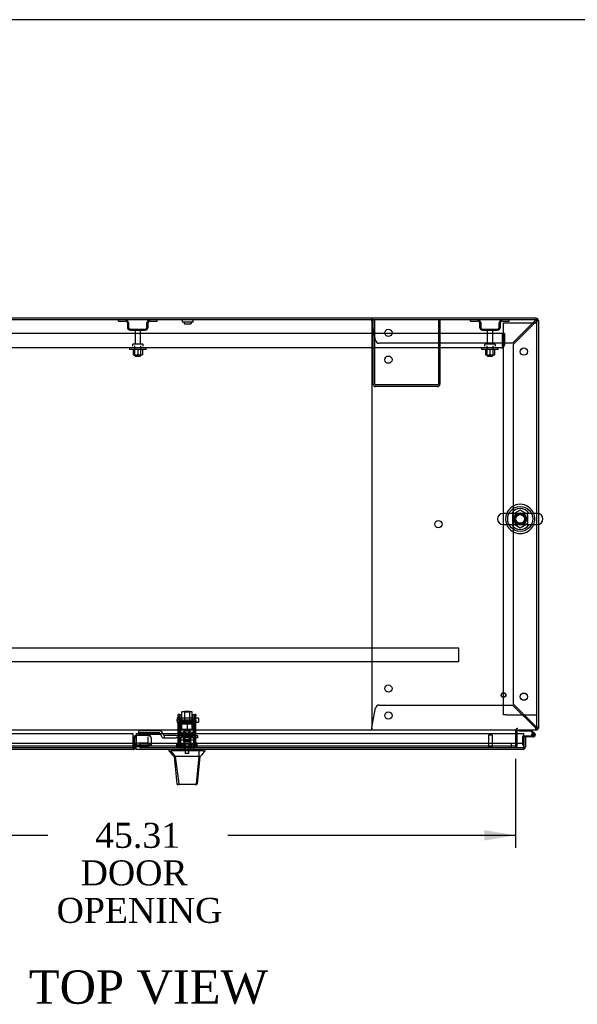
# Model space of a CAD drawing. Header units: inches. Extents: x 1 to 359, y -2 to 239.
# Tile 12 of 18: x 95 to 128, y 180 to 239. Entities that reach past the tile are written whole.
import ezdxf
from ezdxf.enums import TextEntityAlignment as Align
from ezdxf.lldxf.tags import DXFTag

# ---------------------------------------------------------------- set-up
doc = ezdxf.new("R2010")
doc.units = ezdxf.units.IN
doc.header["$MEASUREMENT"] = 0
for name, color, linetype in [('COM41309', 7, 'Continuous'), ('COM43132', 7, 'Continuous'), ('COM50521', 7, 'Continuous'), ('COM50799-2', 7, 'Continuous'), ('COM52909', 7, 'Continuous'), ('COM54578-56', 7, 'Continuous'), ('COM54928-6', 7, 'Continuous'), ('COM55702-58', 7, 'Continuous'), ('COM56694-2', 7, 'Continuous'), ('COM70838', 7, 'Continuous'), ('COM70839-2', 7, 'Continuous'), ('COM71155-13', 7, 'Continuous'), ('COM71162-14', 7, 'Continuous'), ('Default', 7, 'Continuous'), ('GSK11033', 7, 'Continuous'), ('HAN13066', 7, 'Continuous'), ('HAN13066_NUT', 7, 'Continuous'), ('HAN13066_SCREW', 7, 'Continuous'), ('HAN_NUT', 7, 'Continuous'), ('NTS166105', 7, 'Continuous'), ('NTS16640', 7, 'Continuous'), ('NTS166905', 7, 'Continuous'), ('NTS18147', 7, 'Continuous'), ('ROL87452', 7, 'Continuous'), ('RVT17786', 7, 'Continuous'), ('RVT19000', 7, 'Continuous'), ('SCS00680', 7, 'Continuous'), ('SPC87323', 7, 'Continuous'), ('STD21878', 7, 'Continuous'), ('STD26094', 7, 'Continuous'), ('STD26265', 7, 'Continuous'), ('WAF25059', 7, 'Continuous'), ('WAF25362', 7, 'Continuous'), ('WAF25376', 7, 'Continuous'), ('WAM254785', 7, 'Continuous'), ('WAM30038', 7, 'Continuous')]:
    doc.layers.add(name, color=color, linetype=linetype)
doc.styles.add('SEACAD_Times_New_Roman', font='times.ttf')
tags = doc.linetypes.add('HIDDEN2', pattern=[0.1875, 0.125, -0.0625]).pattern_tags.tags
tags[6:7] = [DXFTag(74, 4), DXFTag(75, 0), DXFTag(340, '0'), DXFTag(46, 0.0), DXFTag(50, 0.0), DXFTag(44, 0.0), DXFTag(45, 0.0)]
tags[4:5] = [DXFTag(74, 4), DXFTag(75, 0), DXFTag(340, '0'), DXFTag(46, 0.0), DXFTag(50, 0.0), DXFTag(44, 0.0), DXFTag(45, 0.0)]
doc.dimstyles.new('HAMMOND_(STH_-_300x200)', dxfattribs={"dimtxt": 1.5, "dimasz": 1.875, "dimexe": 0.75, "dimexo": 0.75, "dimgap": 0.375, "dimtad": 0, "dimtih": 1, "dimtoh": 1, "dimzin": 0, "dimdsep": 46, "dimtxsty": 'SEACAD_Times_New_Roman', "dimblk1": '_SE_FILLED', "dimblk2": '_SE_FILLED', "dimsah": 1, "dimcen": 0.75, "dimadec": 0, "dimazin": 0, "dimtfac": 0.8, "dimtofl": 0, "dimtmove": 0, "dimatfit": 3, "dimfxl": 1, "dimtolj": 1, "dimtzin": 0, "dimarcsym": 0})

# ---------------------------------------------------------------- blocks, each defined once
blk = doc.blocks.new('SE')
at = {"layer": 'COM41309', "color": 7, "linetype": 'HIDDEN2'}
for p, q in [((124.03, 220.693), (124.215, 220.693)), ((124.03, 197.193), (124.03, 220.693)), ((124.215, 220.693), (125.845, 220.693)), ((125.845, 220.693), (126.03, 220.693)), ((124.215, 197.193), (124.03, 197.193)), ((124.215, 197.193), (125.845, 197.193)), ((125.845, 197.193), (126.03, 197.193))]:
    blk.add_line(p, q, dxfattribs=at)
at = {"layer": 'COM43132', "color": 7, "linetype": 'HIDDEN2'}
for p, q in [((123.966, 220.068), (80.217, 220.068)), ((123.966, 219.378), (123.966, 220.068)), ((124.092, 220.068), (123.967, 220.068)), ((123.967, 220.068), (123.967, 219.378)), ((124.092, 220.068), (124.092, 219.378)), ((123.907, 219.193), (80.277, 219.193)), ((123.907, 219.193), (123.907, 219.193)), ((123.907, 219.193), (123.907, 219.193)), ((123.966, 219.378), (123.966, 219.229)), ((123.967, 219.378), (123.967, 219.378)), ((123.967, 219.296), (123.967, 219.378)), ((123.967, 219.296), (124.016, 219.229))]:
    blk.add_line(p, q, dxfattribs=at)
for start, end in [(270.12083, 306.19405), (270, 270.05887), (306.19405, 0)]:
    blk.add_arc((123.907, 219.378), 0.185, start, end, dxfattribs=at)
blk.add_open_spline([(123.966, 219.229), (123.956, 219.218), (123.947, 219.209), (123.932, 219.2), (123.927, 219.197), (123.917, 219.194), (123.912, 219.193), (123.907, 219.193)], degree=3, knots=[0, 0, 0, 0, 0.5, 0.5, 0.75, 0.75, 1, 1, 1, 1], dxfattribs=at)
at = {"layer": 'COM50521', "color": 7, "linetype": 'HIDDEN2'}
for p, q in [((116.217, 217.023), (116.217, 220.88)), ((116.312, 217.023), (116.312, 220.88)), ((120.122, 220.88), (120.122, 217.023)), ((120.217, 220.88), (120.217, 217.023)), ((120.074, 216.975), (116.36, 216.975)), ((120.074, 216.88), (116.36, 216.88))]:
    blk.add_line(p, q, dxfattribs=at)
for centre, radius, start, end in [((116.36, 217.023), 0.143, 180, 270), ((116.36, 217.023), 0.048, 180, 270), ((120.074, 217.023), 0.143, 270, 0), ((120.074, 217.023), 0.048, 270, 0)]:
    blk.add_arc(centre, radius, start, end, dxfattribs=at)
at = {"layer": 'COM50799-2', "color": 7, "linetype": 'Continuous'}
for p, q in [((101.825, 196.065), (78.938, 196.065)), ((101.825, 195.27), (101.825, 196.065)), ((101.825, 195.127), (78.986, 195.127)), ((101.825, 195.27), (101.825, 195.127))]:
    blk.add_line(p, q, dxfattribs=at)
at = {"layer": 'COM50799-2', "color": 7, "linetype": 'HIDDEN2'}
for p, q in [((101.968, 195.829), (101.873, 195.829)), ((101.873, 195.829), (101.873, 195.27)), ((101.968, 195.829), (101.968, 195.522)), ((102.016, 195.93), (101.988, 195.93)), ((101.988, 195.93), (101.988, 195.409)), ((101.988, 195.409), (101.988, 195.341)), ((101.988, 195.409), (102.749, 195.409)), ((102.016, 195.93), (102.016, 195.972)), ((102.016, 195.972), (102.749, 195.972)), ((102.749, 195.972), (102.749, 195.93)), ((102.832, 195.912), (102.85, 195.93)), ((102.892, 195.812), (102.892, 195.829)), ((102.892, 195.812), (102.892, 195.348)), ((101.968, 195.272), (101.968, 195.27)), ((101.988, 195.341), (102.749, 195.341)), ((102.783, 195.332), (102.85, 195.379)), ((102.818, 195.348), (102.892, 195.348))]:
    blk.add_line(p, q, dxfattribs=at)
for centre, radius, start, end in [((102.016, 195.829), 0.143, 90, 180), ((102.016, 195.829), 0.048, 125.68533, 180), ((102.749, 195.829), 0.143, 45, 90), ((102.749, 195.829), 0.143, 0, 45), ((102.772, 195.809), 0.121, 1.43431, 49.29811), ((101.825, 195.27), 0.048, 270, 19.0568), ((101.825, 195.27), 0.143, 340.28765, 352.0516), ((101.825, 195.27), 0.143, 352.0516, 0)]:
    blk.add_arc(centre, radius, start, end, dxfattribs=at)
at = {"layer": 'COM50799-2', "color": 7, "linetype": 'Continuous'}
blk.add_arc((101.825, 195.27), 0.143, 270, 340.28765, dxfattribs=at)
at = {"layer": 'COM50799-2', "color": 7, "linetype": 'HIDDEN2'}
for centre, major_axis in [((102.749, 195.829), (0.143, 0)), ((102.749, 195.308), (0.143, 0)), ((102.749, 195.308), (0.048, 0))]:
    blk.add_ellipse(centre, major_axis=major_axis, ratio=0.707107, start_param=0.785398, end_param=1.570796, dxfattribs=at)
for points in [[(101.966, 195.251), (101.959, 195.25), (101.952, 195.248), (101.939, 195.244), (101.932, 195.242), (101.87, 195.286)], [(102.892, 195.348), (102.892, 195.355), (102.889, 195.361), (102.874, 195.372), (102.864, 195.376), (102.85, 195.379)]]:
    blk.add_open_spline(points, degree=3, knots=[0, 0, 0, 0, 0.5, 0.5, 1, 1, 1, 1], dxfattribs=at)
blk.add_open_spline([(102.801, 195.344), (102.819, 195.35), (102.83, 195.351), (102.834, 195.348)], degree=3, dxfattribs=at)
at = {"layer": 'COM52909', "color": 7, "linetype": 'HIDDEN2'}
for p, q in [((121.342, 201.195), (82.342, 201.195)), ((121.342, 201.152), (121.342, 201.195)), ((121.342, 200.425), (121.342, 201.152)), ((121.342, 200.382), (82.342, 200.382)), ((121.342, 200.382), (121.342, 200.425))]:
    blk.add_line(p, q, dxfattribs=at)
at = {"layer": 'COM54578-56', "color": 7, "linetype": 'Continuous'}
for p, q in [((124.976, 196.225), (124.976, 196.287)), ((125.67, 196.225), (124.976, 196.225)), ((125.794, 196.101), (125.67, 196.225)), ((125.696, 196.287), (125.907, 196.076)), ((125.773, 195.984), (125.712, 195.979)), ((125.248, 195.934), (125.828, 195.934)), ((125.828, 195.872), (125.343, 195.872))]:
    blk.add_line(p, q, dxfattribs=at)
at = {"layer": 'COM54578-56', "color": 7, "linetype": 'HIDDEN2'}
for p, q in [((125.711, 195.989), (125.773, 195.989)), ((125.766, 195.977), (125.766, 196.002)), ((125.864, 196.031), (125.794, 196.101)), ((125.816, 196.052), (125.841, 196.052)), ((125.891, 196.002), (125.891, 195.977)), ((125.186, 195.385), (125.186, 195.909)), ((125.211, 195.934), (125.248, 195.934)), ((125.841, 195.927), (125.816, 195.927)), ((125.248, 195.385), (125.186, 195.385))]:
    blk.add_line(p, q, dxfattribs=at)
at = {"layer": 'COM54578-56', "color": 7, "linetype": 'Continuous'}
blk.add_circle((125.828, 195.989), 0.05, dxfattribs=at)
for radius, start, end in [(0.117, 270, 185.21591), (0.117, 185.21591, 208.03984), (0.055, 270, 185.21591), (0.055, 185.21591, 270), (0.117, 47.60795, 107.02737)]:
    blk.add_arc((125.828, 195.989), radius, start, end, dxfattribs=at)
at = {"layer": 'COM54578-56', "color": 7, "linetype": 'HIDDEN2'}
for centre, radius, start, end in [((125.816, 196.002), 0.05, 90, 180), ((125.816, 195.977), 0.05, 180, 270), ((125.841, 196.002), 0.05, 0, 90), ((125.841, 195.977), 0.05, 270, 0), ((125.211, 195.909), 0.025, 90, 180), ((125.828, 195.989), 0.117, 208.03984, 270)]:
    blk.add_arc(centre, radius, start, end, dxfattribs=at)
at = {"layer": 'COM54928-6', "color": 7, "linetype": 'HIDDEN2'}
for p, q in [((116.125, 220.946), (116.125, 220.975)), ((116.125, 220.87), (116.125, 220.946)), ((116.356, 219.655), (116.135, 220.832)), ((125.924, 220.832), (124.567, 219.475)), ((124.625, 219.418), (125.982, 220.775)), ((125.981, 220.975), (125.981, 220.946)), ((125.981, 220.87), (125.981, 220.946)), ((125.982, 220.88), (125.981, 220.88)), ((125.984, 220.88), (125.982, 220.88)), ((126.02, 220.832), (126.095, 220.832)), ((126.095, 220.832), (126.125, 220.832)), ((116.125, 220.66), (116.125, 196.602)), ((124.567, 219.475), (116.572, 219.475)), ((124.625, 197.845), (124.625, 219.418)), ((116.572, 197.787), (124.567, 197.787)), ((124.567, 197.787), (125.924, 196.43)), ((125.982, 196.488), (124.625, 197.845)), ((116.135, 196.43), (116.356, 197.608)), ((116.125, 196.392), (116.125, 196.317)), ((116.125, 196.287), (116.125, 196.317)), ((125.981, 196.392), (125.981, 196.317)), ((125.981, 196.382), (125.982, 196.382)), ((125.981, 196.317), (125.981, 196.287)), ((125.984, 196.382), (125.982, 196.382)), ((126.02, 196.43), (126.03, 196.43))]:
    blk.add_line(p, q, dxfattribs=at)
for centre in [(117.125, 220.1), (125.25, 218.975), (117.125, 218.49), (120.125, 208.631), (117.125, 198.772), (125.25, 198.287), (117.125, 197.162)]:
    blk.add_circle(centre, 0.218, dxfattribs=at)
for centre, radius, start, end in [((113.538, 220.643), 2.604, 4.17513, 6.68014), ((126.559, 220.581), 0.683, 147.77093, 158.44518), ((126.132, 220.58), 0.327, 117.45412, 129.54393), ((125.729, 220.983), 0.327, 320.4561, 332.54584), ((125.731, 221.41), 0.683, 291.55481, 302.22908), ((116.345, 220.66), 0.22, 153.06551, 180), ((116.572, 219.695), 0.22, 190.6113, 270), ((116.572, 197.567), 0.22, 90, 169.3887), ((116.345, 196.602), 0.22, 180, 206.93449), ((113.538, 196.62), 2.604, 353.31986, 355.82487), ((115.817, 196.5), 0.326, 340.71602, 347.67415), ((126.559, 196.681), 0.683, 201.55482, 212.22907), ((126.132, 196.683), 0.327, 230.45607, 242.54588), ((125.729, 196.279), 0.327, 27.45416, 39.5439), ((125.731, 195.853), 0.683, 57.77092, 68.44519)]:
    blk.add_arc(centre, radius, start, end, dxfattribs=at)
blk.add_ellipse((125.982, 220.832), major_axis=(-0.048, 0), ratio=0.99836, start_param=3.141593, end_param=4.712389, dxfattribs=at)
at = {"layer": 'COM55702-58', "color": 7, "linetype": 'HIDDEN2'}
for p, q in [((100.929, 220.808), (100.929, 220.88)), ((100.929, 220.808), (101.351, 220.808)), ((102.832, 220.808), (103.254, 220.808)), ((103.254, 220.808), (103.254, 220.88)), ((122.054, 220.808), (122.054, 220.88)), ((122.054, 220.808), (122.476, 220.808)), ((123.957, 220.808), (124.379, 220.808)), ((124.379, 220.808), (124.379, 220.88)), ((101.466, 220.693), (101.466, 220.443)), ((101.538, 220.693), (101.538, 220.443)), ((101.654, 220.327), (102.529, 220.327)), ((101.654, 220.255), (102.529, 220.255)), ((102.644, 220.443), (102.644, 220.693)), ((102.716, 220.443), (102.716, 220.693)), ((122.592, 220.693), (122.592, 220.443)), ((122.664, 220.693), (122.664, 220.443)), ((122.779, 220.327), (123.654, 220.327)), ((122.779, 220.255), (123.654, 220.255)), ((123.77, 220.443), (123.77, 220.693)), ((123.842, 220.443), (123.842, 220.693))]:
    blk.add_line(p, q, dxfattribs=at)
for centre, radius, start, end in [((101.351, 220.693), 0.188, 0, 90), ((101.351, 220.693), 0.116, 0, 90), ((102.832, 220.693), 0.188, 90, 180), ((102.832, 220.693), 0.116, 90, 180), ((122.476, 220.693), 0.188, 0, 90), ((122.476, 220.693), 0.116, 0, 90), ((123.957, 220.693), 0.188, 90, 180), ((123.957, 220.693), 0.116, 90, 180), ((101.654, 220.443), 0.187, 180, 270), ((101.654, 220.443), 0.116, 180, 270), ((102.529, 220.443), 0.116, 270, 0), ((102.529, 220.443), 0.188, 270, 0), ((122.779, 220.443), 0.188, 180, 270), ((122.779, 220.443), 0.116, 180, 270), ((123.654, 220.443), 0.116, 270, 0), ((123.654, 220.443), 0.188, 270, 0)]:
    blk.add_arc(centre, radius, start, end, dxfattribs=at)
at = {"layer": 'COM56694-2', "color": 7, "linetype": 'Continuous'}
for p, q in [((125.248, 196.065), (101.986, 196.065)), ((101.986, 196.065), (101.986, 195.27)), ((125.248, 195.27), (125.248, 196.065)), ((125.343, 195.872), (125.248, 195.872)), ((125.248, 195.872), (125.248, 195.472)), ((125.343, 195.872), (125.343, 195.27)), ((101.986, 195.127), (101.986, 195.27)), ((125.2, 195.127), (101.986, 195.127)), ((125.2, 195.127), (125.201, 195.127)), ((125.2, 195.127), (125.2, 195.127)), ((125.248, 195.27), (125.248, 195.27)), ((125.248, 195.208), (125.248, 195.27)), ((125.248, 195.27), (125.248, 195.157)), ((125.248, 195.208), (125.287, 195.157))]:
    blk.add_line(p, q, dxfattribs=at)
for start, end in [(270, 270.07617), (270.15607, 307.50359), (307.50359, 0)]:
    blk.add_arc((125.2, 195.27), 0.143, start, end, dxfattribs=at)
blk.add_open_spline([(125.248, 195.157), (125.24, 195.147), (125.232, 195.14), (125.22, 195.132), (125.216, 195.131), (125.208, 195.128), (125.204, 195.127), (125.2, 195.127)], degree=3, knots=[0, 0, 0, 0, 0.5, 0.5, 0.75, 0.75, 1, 1, 1, 1], dxfattribs=at)
at = {"layer": 'COM70838', "color": 7, "linetype": 'HIDDEN2'}
for p, q in [((102.161, 196.097), (102.161, 196.223)), ((102.161, 196.097), (102.161, 196.015)), ((103.406, 196.015), (102.161, 196.015)), ((103.406, 196.241), (102.286, 196.241)), ((103.406, 196.115), (102.286, 196.115)), ((103.406, 196.012), (103.406, 196.115)), ((103.599, 196.071), (103.599, 196.048)), ((103.531, 195.887), (103.531, 195.889)), ((103.591, 195.829), (103.689, 195.829)), ((103.689, 195.829), (103.689, 195.958)), ((103.689, 195.829), (104.402, 195.829)), ((104.402, 195.954), (103.716, 195.954)), ((104.402, 195.954), (104.491, 195.954)), ((104.491, 195.829), (104.402, 195.829)), ((104.491, 195.954), (105.029, 195.954)), ((105.546, 195.829), (104.491, 195.829)), ((105.064, 195.954), (105.546, 195.954)), ((105.546, 195.954), (105.671, 195.954)), ((105.671, 195.829), (105.546, 195.829)), ((105.671, 195.954), (105.671, 195.829))]:
    blk.add_line(p, q, dxfattribs=at)
for centre, radius, start, end in [((103.406, 196.048), 0.193, 0, 90), ((103.406, 195.887), 0.125, 0, 90), ((103.716, 196.071), 0.117, 180, 256.45544), ((103.591, 195.889), 0.06, 180, 270), ((103.716, 196.071), 0.117, 256.45544, 270)]:
    blk.add_arc(centre, radius, start, end, dxfattribs=at)
for centre, major_axis, start_param, end_param in [((102.286, 196.223), (-0.125, 0), 4.712389, 6.283185), ((102.286, 196.097), (0.125, 0), 1.570796, 3.141593)]:
    blk.add_ellipse(centre, major_axis=major_axis, ratio=0.145455, start_param=start_param, end_param=end_param, dxfattribs=at)
at = {"layer": 'COM70839-2', "color": 7, "linetype": 'HIDDEN2'}
for p, q in [((104.515, 197.136), (104.515, 197.212)), ((104.585, 197.212), (104.515, 197.212)), ((104.585, 197.212), (104.585, 197.136)), ((105.507, 197.136), (105.507, 197.212)), ((105.577, 197.212), (105.507, 197.212)), ((105.577, 197.212), (105.577, 197.136)), ((104.515, 197.136), (104.515, 196.878)), ((104.515, 196.714), (104.515, 196.878)), ((104.515, 195.55), (104.515, 196.714)), ((104.585, 196.878), (104.585, 197.136)), ((105.507, 196.882), (104.585, 196.882)), ((104.585, 196.878), (104.585, 196.714)), ((104.585, 196.818), (105.507, 196.818)), ((104.585, 195.55), (104.585, 196.714)), ((105.507, 197.136), (105.507, 196.878)), ((105.507, 196.714), (105.507, 196.878)), ((105.507, 195.55), (105.507, 196.714)), ((105.577, 196.878), (105.577, 197.136)), ((105.577, 196.878), (105.577, 196.714)), ((105.577, 195.55), (105.577, 196.714)), ((105.507, 196), (104.585, 196)), ((104.812, 195.961), (104.812, 195.991)), ((105.28, 195.991), (105.28, 195.961)), ((104.515, 195.54), (104.515, 195.55)), ((104.515, 195.248), (104.515, 195.54)), ((104.585, 195.694), (105.507, 195.694)), ((104.585, 195.55), (104.585, 195.54)), ((104.585, 195.248), (104.585, 195.54)), ((105.507, 195.54), (105.507, 195.55)), ((105.507, 195.248), (105.507, 195.54)), ((105.577, 195.55), (105.577, 195.54)), ((105.577, 195.248), (105.577, 195.54)), ((104.515, 195.248), (104.585, 195.248)), ((105.507, 195.248), (105.577, 195.248))]:
    blk.add_line(p, q, dxfattribs=at)
for centre, major_axis in [((105.046, 195.991), (-0.234, 0)), ((105.046, 195.961), (0.234, 0))]:
    blk.add_ellipse(centre, major_axis=major_axis, ratio=0.011876, start_param=3.141593, end_param=6.283185, dxfattribs=at)
blk.add_ellipse((105.046, 195.697), major_axis=(-0.141, 0), ratio=0.011876, dxfattribs=at)
at = {"layer": 'COM71155-13', "color": 7, "linetype": 'Continuous'}
for p, q in [((125.982, 220.975), (78.205, 220.975)), ((126.125, 220.832), (126.125, 209.268)), ((126.125, 208.617), (126.125, 196.382)), ((124.845, 196.065), (124.845, 196.239)), ((126.125, 196.382), (126.03, 196.382))]:
    blk.add_line(p, q, dxfattribs=at)
at = {"layer": 'COM71155-13', "color": 7, "linetype": 'HIDDEN2'}
for p, q in [((126.125, 209.268), (126.125, 208.617)), ((124.845, 195.32), (124.845, 196.065)), ((124.75, 195.32), (124.845, 195.32))]:
    blk.add_line(p, q, dxfattribs=at)
at = {"layer": 'COM71155-13', "color": 7, "linetype": 'Continuous'}
for centre, radius, start, end in [((125.982, 220.832), 0.143, 0, 90), ((124.893, 196.239), 0.143, 160.38706, 180), ((124.893, 196.239), 0.048, 90, 180), ((125.982, 196.43), 0.143, 289.61294, 340.38706)]:
    blk.add_arc(centre, radius, start, end, dxfattribs=at)
at = {"layer": 'COM71155-13', "color": 7, "linetype": 'HIDDEN2'}
for centre, radius, start, end in [((125.982, 220.832), 0.048, 0, 90), ((124.893, 196.239), 0.143, 90, 160.38706), ((125.982, 196.43), 0.048, 270, 0), ((125.982, 196.43), 0.143, 270, 289.61294)]:
    blk.add_arc(centre, radius, start, end, dxfattribs=at)
at = {"layer": 'COM71162-14', "color": 7, "linetype": 'Continuous'}
for p, q in [((126.03, 220.88), (78.157, 220.88)), ((126.03, 209.274), (126.03, 220.88)), ((126.03, 196.43), (126.03, 208.611)), ((126.03, 196.287), (78.157, 196.287)), ((124.75, 196.239), (124.75, 196.287)), ((124.75, 196.239), (124.75, 196.065)), ((126.03, 196.287), (126.03, 196.43))]:
    blk.add_line(p, q, dxfattribs=at)
at = {"layer": 'COM71162-14', "color": 7, "linetype": 'HIDDEN2'}
for p, q in [((126.03, 208.611), (126.03, 209.274)), ((124.75, 196.065), (124.75, 195.32)), ((124.75, 195.32), (79.437, 195.32))]:
    blk.add_line(p, q, dxfattribs=at)
blk.add_circle((125.03, 208.943), 0.375, dxfattribs=at)
at = {"layer": 'GSK11033', "color": 7, "linetype": 'HIDDEN2'}
for p, q in [((101.825, 195.472), (78.938, 195.472)), ((102.016, 195.877), (101.968, 195.877)), ((101.968, 195.829), (101.968, 195.877)), ((101.986, 195.522), (102.718, 195.522)), ((125.248, 195.472), (102.217, 195.472)), ((102.217, 195.472), (102.217, 195.222)), ((102.718, 195.522), (102.718, 195.877)), ((102.718, 195.522), (102.718, 195.272)), ((124.498, 195.472), (124.498, 195.222)), ((101.825, 195.222), (78.938, 195.222)), ((102.718, 195.272), (101.986, 195.272)), ((125.248, 195.222), (102.217, 195.222))]:
    blk.add_line(p, q, dxfattribs=at)
at = {"layer": 'GSK11033', "color": 7, "linetype": 'Continuous'}
for p, q in [((101.969, 195.472), (101.825, 195.472)), ((101.968, 195.272), (101.968, 195.522)), ((101.968, 195.522), (101.986, 195.522)), ((101.969, 195.472), (101.969, 195.222)), ((125.248, 195.472), (125.248, 195.222)), ((125.248, 195.472), (125.248, 195.472)), ((101.969, 195.222), (101.825, 195.222)), ((101.986, 195.272), (101.968, 195.272)), ((125.248, 195.222), (125.248, 195.222))]:
    blk.add_line(p, q, dxfattribs=at)
at = {"layer": 'HAN13066', "color": 7, "linetype": 'HIDDEN2'}
for p, q in [((104.916, 197.41), (104.886, 197.38)), ((104.886, 197.38), (105.206, 197.38)), ((104.886, 197.38), (104.886, 196.859)), ((104.916, 197.41), (105.176, 197.41)), ((105.206, 197.38), (105.176, 197.41)), ((105.206, 196.859), (105.206, 197.38)), ((104.651, 195.829), (104.651, 195.127)), ((104.847, 195.829), (104.847, 195.127)), ((104.886, 195.954), (104.886, 195.829)), ((105.206, 195.954), (105.206, 195.829)), ((105.246, 195.829), (105.246, 195.127)), ((105.442, 195.829), (105.442, 195.127))]:
    blk.add_line(p, q, dxfattribs=at)
at = {"layer": 'HAN13066', "color": 7, "linetype": 'Continuous'}
for p, q in [((103.956, 195.127), (103.956, 195.044)), ((103.956, 195.047), (104.025, 195.047)), ((104.055, 195.047), (104.339, 194.692)), ((104.147, 195.047), (104.07, 195.047)), ((105.765, 195.047), (104.147, 195.047)), ((105.945, 195.047), (105.765, 195.047)), ((106.023, 195.047), (105.945, 195.047)), ((106.023, 195.047), (106.136, 195.047)), ((106.136, 195.044), (106.136, 195.127)), ((104.256, 194.692), (104.271, 194.692)), ((104.339, 194.692), (104.271, 194.692)), ((104.384, 194.692), (104.339, 194.692)), ((104.339, 194.692), (104.554, 193.054)), ((104.476, 194.692), (104.384, 194.692)), ((105.754, 194.692), (104.476, 194.692)), ((105.754, 194.692), (105.589, 193.057)), ((105.783, 194.692), (105.754, 194.692)), ((105.798, 194.692), (105.783, 194.692)), ((105.809, 194.692), (105.798, 194.692)), ((105.809, 194.692), (105.836, 194.692)), ((104.44, 193.068), (104.441, 193.066)), ((105.651, 193.066), (105.652, 193.068)), ((104.6, 193.012), (104.5, 193.012)), ((105.537, 193.012), (104.6, 193.012)), ((105.592, 193.012), (105.537, 193.012))]:
    blk.add_line(p, q, dxfattribs=at)
for centre, radius, start, end in [((100.164, 191.415), 5.251, 38.61726, 43.76657), ((118.252, 184.503), 16.062, 138.96729, 140.62542), ((43.792, 200.737), 62.32, 353.47841, 354.43409), ((104.5, 193.072), 0.06, 185.9929, 270.00753), ((105.535, 193.068), 0.0554, 272.13096, 348.82925), ((105.592, 193.072), 0.06, 269.99107, 354.42424)]:
    blk.add_arc(centre, radius, start, end, dxfattribs=at)
for points in [[(105.765, 195.047), (105.761, 194.929), (105.757, 194.811), (105.754, 194.692)], [(104.271, 194.692), (104.327, 194.151), (104.384, 193.609), (104.44, 193.068)], [(105.809, 194.692), (105.756, 194.151), (105.704, 193.61), (105.652, 193.068)]]:
    blk.add_open_spline(points, degree=3, dxfattribs=at)
blk.add_open_spline([(104.554, 193.054), (104.557, 193.042), (104.564, 193.031), (104.58, 193.016), (104.59, 193.012), (104.6, 193.012)], degree=3, knots=[0, 0, 0, 0, 0.5, 0.5, 1, 1, 1, 1], dxfattribs=at)
at = {"layer": 'HAN13066_NUT', "color": 7, "linetype": 'HIDDEN2'}
for p, q in [((104.714, 196.704), (104.714, 196.654)), ((104.714, 196.654), (104.88, 196.654)), ((104.714, 196.654), (104.714, 196.329)), ((104.744, 196.734), (105.349, 196.734)), ((104.88, 196.654), (105.046, 196.654)), ((105.046, 196.654), (105.213, 196.654)), ((105.046, 196.654), (105.046, 196.329)), ((105.213, 196.654), (105.379, 196.654)), ((105.379, 196.654), (105.379, 196.704)), ((105.379, 196.654), (105.379, 196.329)), ((104.714, 196.329), (105.046, 196.329)), ((105.046, 196.329), (105.379, 196.329))]:
    blk.add_line(p, q, dxfattribs=at)
for centre, start, end in [((104.744, 196.704), 90, 180), ((105.349, 196.704), 0, 90)]:
    blk.add_arc(centre, 0.03, start, end, dxfattribs=at)
at = {"layer": 'HAN13066_SCREW', "color": 7, "linetype": 'HIDDEN2'}
for p, q in [((104.935, 195.459), (104.824, 195.459)), ((104.824, 195.459), (104.824, 195.322)), ((105.157, 195.459), (104.935, 195.459)), ((104.935, 195.459), (104.935, 195.322)), ((105.269, 195.459), (105.157, 195.459)), ((105.157, 195.459), (105.157, 195.322)), ((105.269, 195.459), (105.269, 195.322)), ((105.309, 195.322), (104.784, 195.322)), ((104.784, 195.322), (104.784, 195.252)), ((105.309, 195.252), (104.784, 195.252)), ((104.93, 195.252), (104.93, 194.877)), ((105.162, 194.877), (104.93, 194.877)), ((105.162, 194.877), (105.162, 195.252)), ((105.309, 195.252), (105.309, 195.322))]:
    blk.add_line(p, q, dxfattribs=at)
at = {"layer": 'HAN_NUT', "color": 7, "linetype": 'HIDDEN2'}
for p, q in [((104.74, 195.437), (104.434, 195.437)), ((104.434, 195.222), (104.434, 195.437)), ((105.352, 195.437), (104.74, 195.437)), ((104.74, 195.222), (104.74, 195.437)), ((105.658, 195.437), (105.352, 195.437)), ((105.352, 195.222), (105.352, 195.437)), ((105.658, 195.222), (105.658, 195.437))]:
    blk.add_line(p, q, dxfattribs=at)
at = {"layer": 'NTS166105', "color": 7, "linetype": 'HIDDEN2'}
for p, q in [((101.815, 219.097), (101.815, 218.777)), ((102.093, 219.097), (102.093, 218.777)), ((102.365, 219.097), (102.365, 218.777)), ((122.94, 219.097), (122.94, 218.777)), ((123.219, 219.097), (123.219, 218.777)), ((123.49, 219.097), (123.49, 218.777)), ((101.815, 218.777), (102.093, 218.777)), ((102.093, 218.777), (102.365, 218.777)), ((122.94, 218.777), (123.219, 218.777)), ((123.219, 218.777), (123.49, 218.777))]:
    blk.add_line(p, q, dxfattribs=at)
at = {"layer": 'NTS16640', "color": 7, "linetype": 'HIDDEN2'}
for p, q in [((104.772, 220.738), (104.772, 220.88)), ((105.41, 220.738), (105.41, 220.88)), ((105.41, 220.738), (104.772, 220.738)), ((104.872, 220.738), (104.872, 220.678)), ((104.902, 220.648), (105.28, 220.648)), ((105.31, 220.678), (105.31, 220.738))]:
    blk.add_line(p, q, dxfattribs=at)
for centre, start, end in [((104.902, 220.678), 180, 270), ((105.28, 220.678), 270, 0)]:
    blk.add_arc(centre, 0.03, start, end, dxfattribs=at)
at = {"layer": 'NTS166905', "color": 7, "linetype": 'HIDDEN2'}
for p, q in [((125.03, 209.478), (124.565, 209.206)), ((124.565, 209.206), (124.565, 208.68)), ((125.495, 209.206), (125.03, 209.478)), ((125.495, 208.68), (125.495, 209.206)), ((124.565, 208.68), (125.034, 208.405)), ((125.034, 208.405), (125.495, 208.68))]:
    blk.add_line(p, q, dxfattribs=at)
blk.add_circle((125.03, 208.943), 0.263, dxfattribs=at)
at = {"layer": 'NTS18147', "color": 7, "linetype": 'HIDDEN2'}
for p, q in [((104.583, 196.102), (104.583, 196.164)), ((104.646, 196.164), (104.583, 196.164)), ((104.646, 196.164), (104.583, 196.164)), ((104.651, 196.102), (104.583, 196.102)), ((104.583, 196.102), (104.583, 196.039)), ((104.651, 196.102), (104.583, 196.102)), ((104.583, 196.039), (104.651, 196.039)), ((104.583, 196.039), (104.651, 196.039)), ((104.583, 196.039), (104.583, 196.039)), ((104.646, 196.102), (104.646, 196.164)), ((104.651, 196.039), (104.651, 196.102)), ((104.651, 196.039), (104.978, 196.039)), ((104.651, 196.039), (104.978, 196.039)), ((104.651, 196.039), (104.651, 196.039)), ((104.846, 196.164), (104.815, 196.164)), ((104.846, 196.164), (104.815, 196.164)), ((104.826, 196.039), (104.826, 195.602)), ((105.114, 196.102), (104.978, 196.102)), ((104.978, 196.102), (104.978, 196.039)), ((105.114, 196.102), (104.978, 196.102)), ((104.978, 196.039), (105.114, 196.039)), ((104.978, 196.039), (105.114, 196.039)), ((104.978, 196.039), (104.978, 196.039)), ((105.114, 196.039), (105.114, 196.102)), ((105.114, 196.039), (105.441, 196.039)), ((105.114, 196.039), (105.441, 196.039)), ((105.114, 196.039), (105.114, 196.039)), ((105.278, 196.164), (105.246, 196.164)), ((105.278, 196.164), (105.246, 196.164)), ((105.266, 195.602), (105.266, 196.039)), ((105.509, 196.102), (105.441, 196.102)), ((105.441, 196.102), (105.441, 196.039)), ((105.509, 196.102), (105.441, 196.102)), ((105.441, 196.039), (105.509, 196.039)), ((105.441, 196.039), (105.509, 196.039)), ((105.441, 196.039), (105.441, 196.039)), ((105.446, 196.102), (105.446, 196.164)), ((105.509, 196.164), (105.446, 196.164)), ((105.509, 196.164), (105.446, 196.164)), ((105.509, 196.102), (105.509, 196.164)), ((105.509, 196.039), (105.509, 196.102)), ((105.509, 196.039), (105.509, 196.039)), ((105.266, 195.602), (104.826, 195.602)), ((104.826, 195.602), (105.266, 195.602)), ((104.826, 195.602), (104.826, 195.602)), ((105.266, 195.602), (105.266, 195.602))]:
    blk.add_line(p, q, dxfattribs=at)
for centre, start_param, end_param in [((104.815, 195.846), 2.506883, 3.776302), ((104.815, 195.846), 2.506883, 3.141593), ((104.846, 195.846), 2.506883, 3.141593), ((105.246, 195.846), 3.141593, 3.776302), ((105.278, 195.846), 2.506883, 3.776302), ((105.278, 195.846), 3.141593, 3.776302)]:
    blk.add_ellipse(centre, major_axis=(0, -0.318), ratio=0.866025, start_param=start_param, end_param=end_param, dxfattribs=at)
at = {"layer": 'ROL87452', "color": 7, "linetype": 'HIDDEN2'}
for p, q in [((104.734, 196.382), (104.734, 197.382)), ((105.359, 197.382), (104.734, 197.382)), ((105.359, 196.382), (105.359, 197.382))]:
    blk.add_line(p, q, dxfattribs=at)
at = {"layer": 'RVT17786', "color": 7, "linetype": 'HIDDEN2'}
for p, q in [((105.725, 197.007), (104.515, 197.007)), ((104.515, 196.757), (105.725, 196.757)), ((105.725, 197.007), (105.725, 196.757))]:
    blk.add_line(p, q, dxfattribs=at)
blk.add_arc((104.748, 196.882), 0.318, 137.12909, 222.87091, dxfattribs=at)
at = {"layer": 'RVT19000', "color": 7, "linetype": 'HIDDEN2'}
for p, q in [((105.359, 196.067), (104.734, 196.067)), ((104.734, 196.067), (104.734, 195.954)), ((105.359, 195.954), (105.359, 196.067)), ((104.851, 195.954), (104.851, 195.829)), ((104.906, 195.829), (104.906, 195.617)), ((105.187, 195.617), (104.906, 195.617)), ((105.064, 195.954), (105.029, 195.954)), ((105.187, 195.617), (105.187, 195.829)), ((105.241, 195.829), (105.241, 195.954))]:
    blk.add_line(p, q, dxfattribs=at)
at = {"layer": 'SCS00680', "color": 7, "linetype": 'Continuous'}
for p, q in [((126.065, 209.274), (123.994, 209.274)), ((123.994, 208.611), (126.065, 208.611))]:
    blk.add_line(p, q, dxfattribs=at)
for centre, radius, start, end in [((125.03, 208.943), 0.625, 32.00545, 147.99455), ((123.994, 208.943), 0.331, 90, 270), ((126.065, 208.943), 0.331, 270, 90), ((125.03, 208.943), 0.625, 212.00545, 327.99455)]:
    blk.add_arc(centre, radius, start, end, dxfattribs=at)
at = {"layer": 'SPC87323', "color": 7, "linetype": 'HIDDEN2'}
for p, q in [((104.654, 196.859), (105.439, 196.859)), ((104.654, 196.859), (104.654, 195.954)), ((105.439, 195.954), (105.439, 196.859)), ((104.809, 195.829), (104.809, 195.954)), ((104.819, 195.829), (104.819, 195.954)), ((105.274, 195.829), (105.274, 195.954)), ((105.284, 195.829), (105.284, 195.954))]:
    blk.add_line(p, q, dxfattribs=at)
at = {"layer": 'STD21878', "color": 7, "linetype": 'HIDDEN2'}
for p, q in [((123.373, 195.972), (123.123, 195.972)), ((123.123, 195.972), (123.123, 195.254)), ((123.373, 195.254), (123.373, 195.972)), ((123.389, 195.254), (123.108, 195.254)), ((123.108, 195.254), (123.108, 195.222)), ((123.389, 195.222), (123.389, 195.254))]:
    blk.add_line(p, q, dxfattribs=at)
for radius in [0.141, 0.125]:
    blk.add_circle((124.03, 198.382), radius, dxfattribs=at)
at = {"layer": 'STD26094', "color": 7, "linetype": 'HIDDEN2'}
for p, q in [((101.926, 220.195), (101.926, 219.418)), ((102.256, 219.418), (102.256, 220.195)), ((123.052, 220.195), (123.052, 219.418)), ((123.382, 219.418), (123.382, 220.195)), ((101.766, 219.388), (101.766, 219.348)), ((102.386, 219.418), (101.796, 219.418)), ((101.904, 219.318), (101.904, 218.731)), ((102.279, 218.731), (102.279, 219.318)), ((102.416, 219.348), (102.416, 219.388)), ((122.892, 219.388), (122.892, 219.348)), ((123.512, 219.418), (122.922, 219.418)), ((123.029, 219.318), (123.029, 218.731)), ((123.404, 218.731), (123.404, 219.318)), ((123.542, 219.348), (123.542, 219.388)), ((102.279, 218.731), (101.904, 218.731)), ((101.904, 218.731), (101.941, 218.693)), ((101.941, 218.693), (102.241, 218.693)), ((102.241, 218.693), (102.279, 218.731)), ((123.404, 218.731), (123.029, 218.731)), ((123.029, 218.731), (123.067, 218.693)), ((123.067, 218.693), (123.367, 218.693)), ((123.367, 218.693), (123.404, 218.731))]:
    blk.add_line(p, q, dxfattribs=at)
for centre, radius, start, end in [((101.986, 220.195), 0.06, 90, 180), ((102.196, 220.195), 0.06, 0, 90), ((123.112, 220.195), 0.06, 90, 180), ((123.322, 220.195), 0.06, 0, 90), ((101.796, 219.388), 0.03, 90, 180), ((101.796, 219.348), 0.03, 180, 270), ((102.386, 219.388), 0.03, 0, 90), ((102.386, 219.348), 0.03, 270, 0), ((122.922, 219.388), 0.03, 90, 180), ((122.922, 219.348), 0.03, 180, 270), ((123.512, 219.388), 0.03, 0, 90), ((123.512, 219.348), 0.03, 270, 0)]:
    blk.add_arc(centre, radius, start, end, dxfattribs=at)
at = {"layer": 'STD26265', "color": 7, "linetype": 'HIDDEN2'}
for p, q in [((105.231, 196.222), (104.861, 196.222)), ((104.861, 196.222), (104.861, 195.257)), ((105.231, 195.257), (105.231, 196.222)), ((105.231, 195.257), (104.861, 195.257)), ((104.861, 195.257), (104.896, 195.222)), ((105.196, 195.222), (105.231, 195.257))]:
    blk.add_line(p, q, dxfattribs=at)
at = {"layer": 'WAF25059', "color": 7, "linetype": 'HIDDEN2'}
for p, q in [((101.591, 219.193), (101.591, 219.097)), ((102.591, 219.097), (101.591, 219.097)), ((102.591, 219.097), (102.591, 219.193)), ((122.717, 219.193), (122.717, 219.097)), ((123.717, 219.097), (122.717, 219.097)), ((123.717, 219.097), (123.717, 219.193))]:
    blk.add_line(p, q, dxfattribs=at)
at = {"layer": 'WAF25362', "color": 7, "linetype": 'Continuous'}
for start, end in [(22.24522, 157.75478), (202.24522, 337.75478)]:
    blk.add_arc((125.03, 208.943), 0.875, start, end, dxfattribs=at)
at = {"layer": 'WAF25362', "color": 7, "linetype": 'HIDDEN2'}
for radius, start, end in [(0.875, 157.75478, 202.24522), (0.344, 95.48501, 269.64505), (0.344, 0, 86.76701), (0.875, 0, 22.24522), (0.344, 277.49676, 0), (0.875, 337.75478, 0)]:
    blk.add_arc((125.03, 208.943), radius, start, end, dxfattribs=at)
at = {"layer": 'WAF25376', "color": 7, "linetype": 'HIDDEN2'}
for p, q in [((104.61, 197.197), (104.61, 196.567)), ((104.71, 197.197), (104.61, 197.197)), ((104.71, 197.197), (104.71, 196.567)), ((105.383, 197.197), (105.383, 196.567)), ((105.483, 197.197), (105.383, 197.197)), ((105.483, 197.197), (105.483, 196.567)), ((104.61, 196.567), (104.71, 196.567)), ((105.383, 196.567), (105.483, 196.567))]:
    blk.add_line(p, q, dxfattribs=at)
at = {"layer": 'WAM254785', "color": 7, "linetype": 'HIDDEN2'}
for radius in [0.75, 0.312]:
    blk.add_circle((125.03, 208.943), radius, dxfattribs=at)
at = {"layer": 'WAM30038', "color": 7, "linetype": 'HIDDEN2'}
for p, q in [((105.421, 195.914), (104.671, 195.914)), ((104.671, 195.914), (105.421, 195.914)), ((104.671, 195.914), (104.671, 195.89)), ((105.421, 195.89), (104.671, 195.89)), ((104.671, 195.89), (104.671, 195.89)), ((104.671, 195.89), (105.421, 195.89)), ((104.872, 195.826), (104.818, 195.826)), ((104.872, 195.826), (104.818, 195.826)), ((104.844, 195.871), (104.872, 195.826)), ((104.885, 195.842), (104.861, 195.881)), ((104.897, 195.826), (104.869, 195.871)), ((104.872, 195.826), (104.885, 195.842)), ((104.872, 195.826), (104.872, 195.826)), ((105.029, 195.826), (104.897, 195.826)), ((105.029, 195.826), (104.897, 195.826)), ((105.029, 195.871), (105.029, 195.826)), ((105.064, 195.826), (105.064, 195.871)), ((105.195, 195.826), (105.064, 195.826)), ((105.195, 195.826), (105.064, 195.826)), ((105.224, 195.871), (105.195, 195.826)), ((105.232, 195.881), (105.207, 195.842)), ((105.207, 195.842), (105.22, 195.826)), ((105.22, 195.826), (105.248, 195.871)), ((105.275, 195.826), (105.22, 195.826)), ((105.22, 195.826), (105.22, 195.826)), ((105.275, 195.826), (105.22, 195.826)), ((105.421, 195.89), (105.421, 195.914)), ((105.421, 195.89), (105.421, 195.89))]:
    blk.add_line(p, q, dxfattribs=at)
for centre, radius, start, end in [((104.143, 195.306), 0.85, 41.70584, 43.44931), ((105.047, 195.872), 0.0181, 91.77183, 183.07302), ((105.046, 195.872), 0.0182, 357.1609, 87.99424), ((105.952, 195.303), 0.854, 136.55474, 138.29011)]:
    blk.add_arc(centre, radius, start, end, dxfattribs=at)
for points, knots in [([(104.818, 195.826), (104.807, 195.839), (104.795, 195.852), (104.784, 195.865), (104.782, 195.867), (104.78, 195.869), (104.778, 195.871)], [0, 0, 0, 0, 0.858552, 0.858552, 0.858552, 1, 1, 1, 1]), ([(104.839, 195.885), (104.839, 195.884), (104.839, 195.884), (104.84, 195.88), (104.841, 195.876), (104.844, 195.871)], [0.4389304, 0.4389304, 0.4389304, 0.4389304, 0.5, 0.5, 1, 1, 1, 1]), ([(104.869, 195.871), (104.868, 195.873), (104.866, 195.876), (104.862, 195.88), (104.86, 195.882), (104.856, 195.885), (104.854, 195.887), (104.849, 195.89), (104.846, 195.89), (104.844, 195.89)], [0, 0, 0, 0, 0.25, 0.25, 0.5, 0.5, 0.75, 0.75, 1, 1, 1, 1]), ([(105.248, 195.89), (105.246, 195.89), (105.244, 195.89), (105.239, 195.887), (105.236, 195.885), (105.23, 195.88), (105.226, 195.876), (105.224, 195.871)], [0, 0, 0, 0, 0.25, 0.25, 0.5, 0.5, 1, 1, 1, 1]), ([(105.248, 195.871), (105.25, 195.873), (105.251, 195.876), (105.253, 195.88), (105.253, 195.882), (105.253, 195.884), (105.253, 195.884), (105.253, 195.885)], [0, 0, 0, 0, 0.25, 0.25, 0.5, 0.5, 0.5626015, 0.5626015, 0.5626015, 0.5626015]), ([(105.315, 195.871), (105.313, 195.869), (105.311, 195.867), (105.309, 195.865), (105.297, 195.852), (105.286, 195.839), (105.275, 195.826)], [0, 0, 0, 0, 0.141448, 0.141448, 0.141448, 1, 1, 1, 1])]:
    blk.add_open_spline(points, degree=3, knots=knots, dxfattribs=at)
blk = doc.blocks.new('DMBLK2807')
at = {"layer": 'Default', "linetype": 'Continuous'}
for points in [[(81.312, 189.662), (81.312, 190.287), (79.437, 189.975)], [(122.875, 189.662), (124.75, 189.975), (122.875, 190.287)]]:
    blk.add_hatch(color=7, dxfattribs=at).paths.add_polyline_path(points)
at = {"layer": 'Default', "color": 7, "linetype": 'Continuous'}
for p, q in [((79.437, 195.03), (79.437, 189.225)), ((124.75, 194.57), (124.75, 189.225)), ((79.437, 189.975), (96.698, 189.975)), ((107.488, 189.975), (124.75, 189.975))]:
    blk.add_line(p, q, dxfattribs=at)
at = {"layer": 'Default', "color": 7, "linetype": 'Continuous', "style": 'SEACAD_Times_New_Roman'}
for s, p in [('45.31', (99.534, 190.725)), ('DOOR ', (98.663, 188.475)), ('OPENING', (97.223, 186.225))]:
    blk.add_text(s, height=1.5, dxfattribs=at).set_placement(p, align=Align.TOP_LEFT)
blk = doc.blocks.new('_SE_FILLED')
at = {"color": 0}
blk.add_line((0, 0), (-1, 0), dxfattribs=at)
blk.add_solid([(0, 0), (-1, -0.1665), (-1, 0.1665), (0, 0)], dxfattribs=at)
blk = doc.blocks.new('BORDER')
at = {"layer": 'Default', "color": 7, "linetype": 'Continuous'}
blk.add_line((0, 27.86), (-41.86, 27.86), dxfattribs=at)

msp = doc.modelspace()

# ---------------------------------------------------------------- block references
at = {"layer": 'Default', "color": 7, "xscale": 8.55, "yscale": 8.55, "zscale": 8.55}
msp.add_blockref('BORDER', (359.223, 0.67), dxfattribs=at)
at = {"layer": 'Default'}
msp.add_blockref('SE', (0, 0), dxfattribs=at)

# ---------------------------------------------------------------- texts
at = {"layer": 'Default', "color": 7, "linetype": 'Continuous', "style": 'SEACAD_Times_New_Roman'}
msp.add_text('TOP VIEW', height=2, dxfattribs=at).set_placement((95.559, 181.879), align=Align.TOP_LEFT)

# ---------------------------------------------------------------- dimensions: what is measured, and where the dimension line sits
at = {"layer": 'Default', "color": 7, "linetype": 'Continuous'}
dim = msp.add_linear_dim(base=(124.75, 189.975), p1=(79.437, 195.78), p2=(124.75, 196.239), text='\\A1;<>\\PDOOR \\XOPENING', dimstyle='HAMMOND_(STH_-_300x200)', dxfattribs=at)
dim.commit()
dim.dimension.update_dxf_attribs({"geometry": 'DMBLK2807', "text_midpoint": (102.093, 189.975), "dimtype": 160})

doc.saveas('drawing.dxf')
